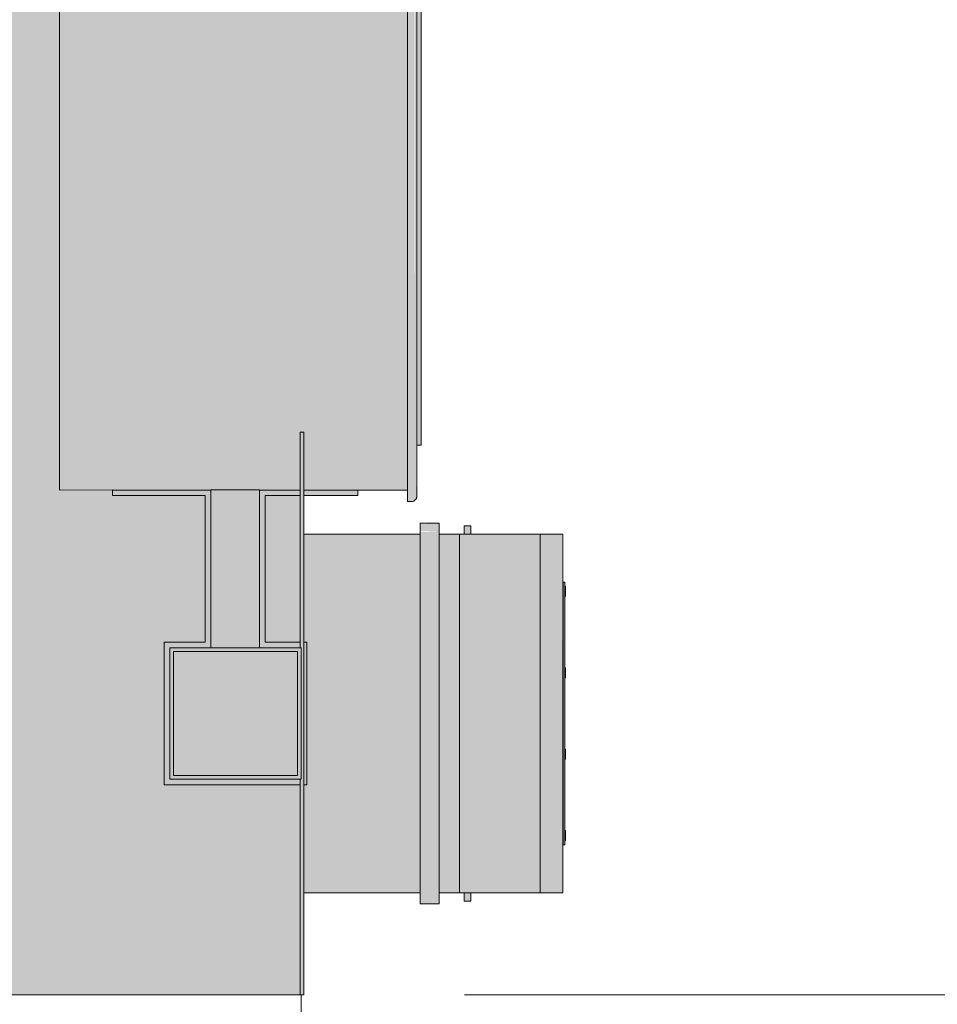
# Model space of a CAD drawing. Header units: metres. Extents: x -14.5 to 13.1, y -18.9 to 3.3.
# Tile 86 of 216: x 5.856 to 6.345, y -12.51 to -11.985. Entities that reach past the tile are written whole.
import ezdxf

# ---------------------------------------------------------------- set-up
doc = ezdxf.new("R2010")
doc.units = ezdxf.units.M
for name, color, linetype, lineweight in [('A-ANNO-DIMS', 7, 'Continuous', 9), ('A-ANNO-DIMS-58', 7, 'Continuous', 9), ('A-DETL-GENF', 7, 'Continuous', 5), ('A-FLOR', 7, 'Continuous', 5), ('I-FURN', 7, 'Continuous', 5), ('Q-SPCQ', 7, 'Continuous', 5), ('S-TMPS', 7, 'Continuous', 5)]:
    doc.layers.add(name, color=color, linetype=linetype, lineweight=lineweight)
doc.layers.add('A-DETL', color=7, linetype='Continuous', lineweight=5, true_color=0x00a600)
doc.styles.add('Arial', font='arial.ttf', dxfattribs={"height": 0.087})
doc.styles.add('Arial_1', font='arial.ttf', dxfattribs={"height": 0.1044})
doc.dimstyles.new('Com_linha__ref__contínua__-_Cor_Vermelha_Arial_1_5mm', dxfattribs={"dimscale": 0.3048, "dimtxt": 0.088763, "dimasz": 0.380577, "dimexe": 0.285433, "dimexo": 0.285433, "dimgap": 0.028543, "dimtad": 1, "dimrnd": 0.01, "dimzin": 0, "dimdsep": 46, "dimtxsty": 'Arial', "dimblk1": 'OBLIQUE', "dimblk2": 'OBLIQUE', "dimsah": 1, "dimcen": 0.09, "dimdle": 0.285433, "dimazin": 0, "dimtfac": 1, "dimtdec": 4, "dimtix": 1, "dimtmove": 0, "dimatfit": 3, "dimfxl": 1, "dimtvp": 1, "dimtolj": 1, "dimtzin": 0, "dimarcsym": 2})
doc.dimstyles.new('Com_linha__ref__contínua__-_Cor_Vermelha_Arial_1_8mm', dxfattribs={"dimscale": 0.3048, "dimtxt": 0.106515, "dimasz": 0.380577, "dimexe": 0.285433, "dimexo": 0.285433, "dimgap": 0.028543, "dimtad": 1, "dimdec": 1, "dimlfac": 100, "dimrnd": 0.1, "dimdsep": 46, "dimtxsty": 'Arial_1', "dimblk1": 'OBLIQUE', "dimblk2": 'OBLIQUE', "dimsah": 1, "dimcen": 0.09, "dimdle": 0.285433, "dimazin": 0, "dimtfac": 1, "dimtdec": 4, "dimtix": 1, "dimtmove": 0, "dimatfit": 3, "dimfxl": 1, "dimtvp": 1, "dimtolj": 1, "dimtzin": 0, "dimarcsym": 2})

# ---------------------------------------------------------------- blocks, each defined once
blk = doc.blocks.new('Dispositivos elétricos 3 - Dispositivos elétricos 1-2957697-PLANTA DE COBERTURA')
at = {"layer": 'Q-SPCQ', "true_color": 0xbdbbb9}
h = blk.add_hatch(color=9, dxfattribs=at)
h.paths.add_polyline_path([(5.93641, -12.39004), (6.00641, -12.39004), (6.00579, -12.32004), (5.93641, -12.32004), (5.93641, -12.33228)])
h.paths.add_polyline_path([(6.00441, -12.38804), (5.93841, -12.38804), (5.93841, -12.32204), (6.00441, -12.32204), (6.00441, -12.33228)])
at = {"layer": 'Q-SPCQ'}
for p, q in [((5.95823, -12.32004), (5.93641, -12.32004)), ((5.93641, -12.32004), (5.93641, -12.39004)), ((6.00641, -12.32004), (5.98423, -12.32004)), ((6.00641, -12.39004), (6.00641, -12.32004)), ((5.93641, -12.39004), (6.00641, -12.39004))]:
    blk.add_line(p, q, dxfattribs=at)
blk = doc.blocks.new('PLACA_ENDERECO3 - PLACA_ENDERECO-2957712-PLANTA DE COBERTURA')
at = {"layer": 'I-FURN', "true_color": 0xfffffc}
blk.add_hatch(color=7, dxfattribs=at).paths.add_polyline_path([(6.00589, -11.92154), (6.00779, -11.92154), (6.00779, -11.62154), (6.00579, -11.62154), (6.00589, -11.89686)])
at = {"layer": 'I-FURN'}
for p, q in [((6.00579, -11.65539), (6.00579, -11.62154)), ((6.00779, -11.62154), (6.00579, -11.62154)), ((6.00779, -11.62154), (6.00779, -11.92154)), ((6.00579, -11.73656), (6.00579, -11.73354)), ((6.00579, -11.80954), (6.00579, -11.80652)), ((6.00779, -11.92154), (6.00589, -11.92154))]:
    blk.add_line(p, q, dxfattribs=at)
blk = doc.blocks.new('CAIXA DE MEDIÇÃO POLIMÉRICA POLIFÁSICA COM VISOR EM VIDRO1 - 3_Trifasico 2-2958495-PLANTA DE COBERTURA')
at = {"layer": 'Q-SPCQ', "true_color": 0x505050}
blk.add_hatch(color=251, dxfattribs=at).paths.add_polyline_path([(0.33855, -0.0557), (0.33855, -0.11607), (0.52975, -0.11607), (0.52975, -0.05407), (0.47215, -0.05407), (0.47215, -0.0557), (0.39615, -0.0557), (0.39615, -0.05407), (0.33855, -0.05407)])
at = {"layer": 'Q-SPCQ', "true_color": 0xe2e2e2}
for points in [[(0.3328, -0.12607), (0.33691, -0.12607), (0.33691, -0.11607), (0.3328, -0.11607)], [(0.33691, -0.11607), (0.33691, -0.12607), (0.53139, -0.12607), (0.53096, -0.11607), (0.33855, -0.11607)], [(0.53139, -0.11655), (0.53139, -0.12607), (0.53551, -0.12607), (0.53508, -0.11607), (0.53139, -0.11607)], [(0.33855, -0.12607), (0.33855, -0.13707), (0.52975, -0.13707), (0.52975, -0.12607), (0.34443, -0.12607)], [(0.33855, -0.13707), (0.33855, -0.18004), (0.52975, -0.18004), (0.52975, -0.13707), (0.34443, -0.13707)], [(0.33855, -0.19207), (0.52975, -0.19152), (0.52975, -0.18004), (0.33855, -0.18004), (0.33855, -0.19152)]]:
    blk.add_hatch(color=254, dxfattribs=at).paths.add_polyline_path(points)
at = {"layer": 'Q-SPCQ', "true_color": 0xbdbbb9}
blk.add_hatch(color=9, dxfattribs=at).paths.add_polyline_path([(0.36415, -0.19315), (0.50415, -0.19315), (0.50415, -0.19216), (0.36415, -0.19216)])
at = {"layer": 'Q-SPCQ'}
for p, q in [((0.33855, -0.11607), (0.33855, -0.05407)), ((0.52975, -0.05407), (0.52975, -0.11607)), ((0.33265, -0.11607), (0.33265, -0.12607)), ((0.3328, -0.11607), (0.33265, -0.11607)), ((0.33691, -0.11607), (0.33265, -0.11607)), ((0.33691, -0.11607), (0.53139, -0.11607)), ((0.53565, -0.11607), (0.53139, -0.11607)), ((0.53565, -0.11607), (0.53551, -0.11607)), ((0.53565, -0.12607), (0.53565, -0.11607)), ((0.33265, -0.12607), (0.33691, -0.12607)), ((0.33265, -0.12607), (0.3328, -0.12607)), ((0.53139, -0.12607), (0.33691, -0.12607)), ((0.33855, -0.13707), (0.33855, -0.12607)), ((0.52975, -0.12607), (0.52975, -0.13707)), ((0.53139, -0.12607), (0.53565, -0.12607)), ((0.53551, -0.12607), (0.53565, -0.12607)), ((0.33855, -0.18004), (0.33855, -0.13707)), ((0.52975, -0.13707), (0.33855, -0.13707)), ((0.52975, -0.13707), (0.52975, -0.18004)), ((0.33855, -0.18004), (0.33855, -0.19207)), ((0.33855, -0.18004), (0.52975, -0.18004)), ((0.52975, -0.19207), (0.52975, -0.18004)), ((0.33855, -0.19207), (0.52975, -0.19207)), ((0.36415, -0.19216), (0.50415, -0.19216)), ((0.36415, -0.19216), (0.36415, -0.19315)), ((0.50415, -0.19315), (0.36415, -0.19315)), ((0.36634, -0.19315), (0.36634, -0.19354)), ((0.36634, -0.19315), (0.36634, -0.19354)), ((0.36634, -0.19315), (0.36634, -0.19354)), ((0.36634, -0.19315), (0.36634, -0.19354)), ((0.36634, -0.19354), (0.3718, -0.19354)), ((0.36634, -0.19354), (0.3718, -0.19354)), ((0.36634, -0.19354), (0.3718, -0.19354)), ((0.36634, -0.19354), (0.3718, -0.19354)), ((0.36634, -0.19354), (0.3718, -0.19354)), ((0.36634, -0.19354), (0.3718, -0.19354)), ((0.36634, -0.19354), (0.3718, -0.19354)), ((0.36634, -0.19354), (0.3718, -0.19354)), ((0.3718, -0.19354), (0.3718, -0.19315)), ((0.3718, -0.19354), (0.3718, -0.19315)), ((0.3718, -0.19354), (0.3718, -0.19315)), ((0.3718, -0.19354), (0.3718, -0.19315)), ((0.40973, -0.19315), (0.40973, -0.19354)), ((0.40973, -0.19315), (0.40973, -0.19354)), ((0.40973, -0.19354), (0.41519, -0.19354)), ((0.40973, -0.19354), (0.41519, -0.19354)), ((0.40973, -0.19354), (0.41519, -0.19354)), ((0.40973, -0.19354), (0.41519, -0.19354)), ((0.41519, -0.19354), (0.41519, -0.19315)), ((0.41519, -0.19354), (0.41519, -0.19315)), ((0.45312, -0.19315), (0.45312, -0.19354)), ((0.45312, -0.19315), (0.45312, -0.19354)), ((0.45312, -0.19354), (0.45857, -0.19354)), ((0.45312, -0.19354), (0.45857, -0.19354)), ((0.45312, -0.19354), (0.45857, -0.19354)), ((0.45312, -0.19354), (0.45857, -0.19354)), ((0.45857, -0.19354), (0.45857, -0.19315)), ((0.45857, -0.19354), (0.45857, -0.19315)), ((0.49651, -0.19315), (0.49651, -0.19354)), ((0.49651, -0.19315), (0.49651, -0.19354)), ((0.49651, -0.19315), (0.49651, -0.19354)), ((0.49651, -0.19315), (0.49651, -0.19354)), ((0.49651, -0.19354), (0.50196, -0.19354)), ((0.49651, -0.19354), (0.50196, -0.19354)), ((0.49651, -0.19354), (0.50196, -0.19354)), ((0.49651, -0.19354), (0.50196, -0.19354)), ((0.49651, -0.19354), (0.50196, -0.19354)), ((0.49651, -0.19354), (0.50196, -0.19354)), ((0.49651, -0.19354), (0.50196, -0.19354)), ((0.49651, -0.19354), (0.50196, -0.19354)), ((0.50196, -0.19354), (0.50196, -0.19315)), ((0.50196, -0.19354), (0.50196, -0.19315)), ((0.50196, -0.19354), (0.50196, -0.19315)), ((0.50196, -0.19354), (0.50196, -0.19315)), ((0.50415, -0.19315), (0.50415, -0.19216))]:
    blk.add_line(p, q, dxfattribs=at)
blk = doc.blocks.new('CAIXA DE PROTEÇÃO POLIMÉRICA MONOFÁSICA E POLIFÁSICA1 - 3_Trifasico 2-2958496-PLANTA DE COBERTURA')
at = {"layer": 'Q-SPCQ', "true_color": 0xe2e2e2}
h = blk.add_hatch(color=254, dxfattribs=at)
h.paths.add_polyline_path([(0.52909, 0.00137), (0.52468, 0.00137), (0.52468, -0.00228), (0.52909, -0.00228), (0.52909, 0.00037)])
h.paths.add_polyline_path([(0.33349, 0.00137), (0.32909, 0.00137), (0.32909, -0.00228), (0.33349, -0.00228), (0.33349, 0.00037)])
at = {"layer": 'Q-SPCQ'}
for p, q in [((0.32909, 0.00137), (0.33349, 0.00137)), ((0.32909, -0.00228), (0.32909, 0.00137)), ((0.52468, 0.00137), (0.52909, 0.00137)), ((0.52909, 0.00137), (0.52909, -0.00228)), ((0.33349, -0.00228), (0.32909, -0.00228)), ((0.52909, -0.00228), (0.52468, -0.00228))]:
    blk.add_line(p, q, dxfattribs=at)
blk = doc.blocks.new('ABRAÇADEIRA2 - ABRAÇADEIRA-2957751-PLANTA DE COBERTURA')
at = {"layer": 'S-TMPS', "true_color": 0x7f7f7f}
h = blk.add_hatch(color=8, dxfattribs=at)
h.paths.add_polyline_path([(5.93341, -12.39304), (6.00579, -12.39304), (6.00579, -12.39004), (5.93641, -12.39004), (5.93641, -12.32004), (5.95823, -12.32004), (5.9582, -12.23592), (5.90588, -12.23592), (5.90588, -12.23889), (5.95523, -12.23889), (5.95519, -12.31704), (5.93341, -12.31704), (5.93341, -12.39004)])
h.paths.add_polyline_path([(6.00779, -12.39304), (6.00941, -12.39304), (6.00941, -12.31704), (6.00779, -12.31704), (6.00779, -12.39142)])
h.paths.add_polyline_path([(5.98723, -12.32004), (6.00579, -12.31994), (6.00579, -12.31704), (5.98723, -12.31704), (5.98723, -12.23889), (6.00579, -12.23889), (6.00579, -12.23592), (5.98423, -12.23592), (5.98423, -12.32004)])
h.paths.add_polyline_path([(6.00779, -12.23889), (6.03659, -12.23889), (6.03603, -12.23592), (6.00779, -12.23592), (6.00779, -12.23764)])
at = {"layer": 'S-TMPS'}
for p, q in [((6.03659, -12.23889), (6.03659, -12.23592)), ((6.00779, -12.23889), (6.03659, -12.23889)), ((6.00941, -12.31704), (6.00779, -12.31704)), ((6.00941, -12.39304), (6.00941, -12.31704)), ((6.00779, -12.39304), (6.00941, -12.39304))]:
    blk.add_line(p, q, dxfattribs=at)
blk = doc.blocks.new('correio3 - correio-2957780-PLANTA DE COBERTURA')
at = {"layer": 'Q-SPCQ', "true_color": 0xc8c8c8}
for points in [[(16.38331, 21.53936), (16.38477, 21.53936), (16.38477, 21.83936), (16.3823, 21.83936), (16.3823, 21.53936)], [(16.38477, 21.53936), (16.38595, 21.53985), (16.3856, 21.83914), (16.38477, 21.83936), (16.38477, 21.54945)], [(16.38595, 21.53985), (16.3867, 21.5406), (16.3867, 21.83812), (16.38595, 21.83887), (16.38595, 21.54945)], [(16.32504, 21.54545), (16.32504, 21.57633), (16.32704, 21.57633), (16.32704, 21.54545), (16.3823, 21.54545), (16.3823, 21.83327), (16.19691, 21.83327), (16.19691, 21.54545), (16.30348, 21.54545)], [(16.38951, 21.56936), (16.38951, 21.80936), (16.38727, 21.80936), (16.38727, 21.56936), (16.38904, 21.56936)], [(16.3867, 21.5406), (16.38727, 21.54197), (16.3867, 21.54945)]]:
    blk.add_hatch(color=9, dxfattribs=at).paths.add_polyline_path(points)
at = {"layer": 'Q-SPCQ'}
for p, q in [((16.38477, 21.83936), (16.3823, 21.83936)), ((16.3823, 21.83936), (16.3823, 21.53936)), ((16.3867, 21.83812), (16.38595, 21.83887)), ((16.38727, 21.54197), (16.38727, 21.83675)), ((16.3823, 21.83327), (16.32566, 21.83327)), ((16.38718, 21.80936), (16.38951, 21.80936)), ((16.38951, 21.80936), (16.38951, 21.56936)), ((16.38951, 21.56936), (16.3872, 21.56936)), ((16.22513, 21.54545), (16.27748, 21.54545)), ((16.30348, 21.54545), (16.32504, 21.54545)), ((16.32704, 21.54545), (16.3823, 21.54545)), ((16.38477, 21.53936), (16.3823, 21.53936)), ((16.3867, 21.5406), (16.38595, 21.53985))]:
    blk.add_line(p, q, dxfattribs=at)
for points in [[(16.38595, 21.83887), (16.38584, 21.83898), (16.38561, 21.83916), (16.3852, 21.83932), (16.38491, 21.83936), (16.38477, 21.83936)], [(16.38727, 21.83675), (16.38727, 21.83692), (16.38722, 21.83726), (16.38703, 21.83773), (16.38682, 21.838), (16.3867, 21.83812)], [(16.38595, 21.53985), (16.38584, 21.53975), (16.38561, 21.53957), (16.3852, 21.5394), (16.38491, 21.53936), (16.38477, 21.53936)], [(16.38727, 21.54197), (16.38727, 21.54181), (16.38722, 21.54147), (16.38703, 21.54099), (16.38682, 21.54072), (16.3867, 21.5406)]]:
    blk.add_open_spline(points, degree=3, dxfattribs=at)
blk = doc.blocks.new('DIMBLOCK39-PLANTA DE COBERTURA')
at = {"layer": 'A-ANNO-DIMS-58', "color": 242, "true_color": 0xbd2b2e, "transparency": 16777216}
for p, q in [((0.50641, -9.87872), (0.50641, -9.79172)), ((6.00641, -9.87872), (6.00641, -9.79172)), ((0.50641, -9.87872), (0.56441, -9.82072)), ((6.00641, -9.87872), (6.06441, -9.82072)), ((0.50641, -9.87872), (0.44841, -9.93672)), ((0.50641, -9.87872), (6.09341, -9.87872)), ((0.50641, -9.87872), (0.50641, -12.74205)), ((6.00641, -9.87872), (5.94841, -9.93672)), ((6.00641, -9.87872), (6.00641, -9.8837))]:
    blk.add_line(p, q, dxfattribs=at)
at = {"layer": 'A-ANNO-DIMS-58', "color": 0, "transparency": 16777216, "insert": (3.13897, -9.75708), "char_height": 0.087, "width": 0.2818553, "attachment_point": 1, "line_spacing_factor": 0.941778, "style": 'Arial'}
blk.add_mtext('5,50', dxfattribs=at)
blk = doc.blocks.new('_Oblique')
at = {"color": 0, "linetype": 'ByBlock', "lineweight": -2}
blk.add_line((-0.5, -0.5), (0.5, 0.5), dxfattribs=at)
blk = doc.blocks.new('DIMBLOCK67-PLANTA DE COBERTURA')
at = {"layer": 'A-ANNO-DIMS-58', "color": 242, "true_color": 0xbd2b2e, "transparency": 16777216}
for p, q in [((8.25943, -12.50504), (8.20143, -12.44704)), ((8.25943, -12.50504), (6.09341, -12.50504)), ((8.25943, -13.70504), (8.25943, -12.50504)), ((8.25943, -12.50504), (8.31743, -12.56304)), ((8.25943, -12.50504), (8.34643, -12.50504)), ((8.25943, -13.70504), (8.20143, -13.64704)), ((8.25943, -13.70504), (6.09341, -13.70504)), ((8.25943, -13.70504), (8.31743, -13.76304)), ((8.25943, -13.70504), (8.34643, -13.70504))]:
    blk.add_line(p, q, dxfattribs=at)
at = {"layer": 'A-ANNO-DIMS-58', "color": 0, "transparency": 16777216, "insert": (8.13779, -13.22248), "char_height": 0.087, "width": 0.2818553, "attachment_point": 1, "rotation": 90, "line_spacing_factor": 0.941778, "style": 'Arial'}
blk.add_mtext('1,20', dxfattribs=at)
blk = doc.blocks.new('DIMBLOCK68-PLANTA DE COBERTURA')
at = {"layer": 'A-ANNO-DIMS-58', "color": 242, "true_color": 0xbd2b2e, "transparency": 16777216}
for p, q in [((8.25943, -12.50504), (8.25943, -11.44804)), ((8.25943, -11.53504), (8.20143, -11.47704)), ((8.25943, -11.53504), (8.09341, -11.53504)), ((8.25943, -11.53504), (8.31743, -11.59304)), ((8.25943, -11.53504), (8.34643, -11.53504)), ((8.25943, -12.50504), (8.20143, -12.44704)), ((8.25943, -12.50504), (6.09341, -12.50504)), ((8.25943, -12.50504), (8.31743, -12.56304)), ((8.25943, -12.50504), (8.34643, -12.50504))]:
    blk.add_line(p, q, dxfattribs=at)
at = {"layer": 'A-ANNO-DIMS-58', "color": 0, "transparency": 16777216, "insert": (8.13779, -12.13748), "char_height": 0.087, "width": 0.2818553, "attachment_point": 1, "rotation": 90, "line_spacing_factor": 0.941778, "style": 'Arial'}
blk.add_mtext('0,97', dxfattribs=at)
blk = doc.blocks.new('DIMBLOCK71-PLANTA DE COBERTURA')
at = {"layer": 'A-ANNO-DIMS-58', "color": 242, "true_color": 0xbd2b2e, "transparency": 16777216}
for p, q in [((1.83641, -12.75389), (1.83641, -11.85204)), ((6.00641, -12.75389), (6.00641, -12.59204)), ((1.83641, -12.75389), (1.89441, -12.69589)), ((6.00641, -12.75389), (6.06441, -12.69589)), ((1.83641, -12.75389), (1.77841, -12.81189)), ((1.83641, -12.75389), (6.09341, -12.75389)), ((1.83641, -12.75389), (1.83641, -12.84089)), ((6.00641, -12.75389), (5.94841, -12.81189)), ((6.00641, -12.75389), (6.00641, -12.84089))]:
    blk.add_line(p, q, dxfattribs=at)
at = {"layer": 'A-ANNO-DIMS-58', "color": 0, "transparency": 16777216, "insert": (3.80097, -12.60966), "char_height": 0.1044, "width": 0.2890655, "attachment_point": 1, "line_spacing_factor": 0.941778, "style": 'Arial_1'}
blk.add_mtext('417', dxfattribs=at)

msp = doc.modelspace()

# ---------------------------------------------------------------- hatches: boundary and pattern name
at = {"layer": 'A-DETL-GENF', "true_color": 0xd2e2c2}
h = msp.add_hatch(color=254, dxfattribs=at)
h.paths.add_polyline_path([(5.77694, -17.85217), (5.76571, -17.85707), (5.76956, -17.85652), (5.77317, -17.85503), (5.77628, -17.85269)])
h.paths.add_polyline_path([(1.76831, -18.23504), (6.00641, -18.23504), (6.00641, -18.07504), (5.85641, -18.07504), (5.85641, -17.88392), (5.85541, -17.88492), (5.83554, -17.88555), (5.8355, -17.88561), (5.79767, -17.88561), (5.7964, -17.89117), (5.79472, -17.89259), (5.79298, -17.89302), (5.78913, -17.89356), (5.78552, -17.89505), (5.78018, -17.89849), (5.77769, -17.89828), (5.77694, -17.89791), (5.76272, -17.89167), (5.76146, -17.88944), (5.76102, -17.88561), (5.74824, -17.88555), (5.74584, -17.88699), (5.74069, -17.8889), (5.73078, -17.88768), (5.72751, -17.88504), (5.72536, -17.88069), (5.72469, -17.87538), (5.72562, -17.87001), (5.72799, -17.86551), (5.7314, -17.86264), (5.73331, -17.86198), (5.7409, -17.86116), (5.74584, -17.86242), (5.74893, -17.8651), (5.76105, -17.86426), (5.76237, -17.85884), (5.76421, -17.85738), (5.77934, -17.85157), (5.78189, -17.85217), (5.79576, -17.85823), (5.7972, -17.86051), (5.79767, -17.86448), (5.8355, -17.86468), (5.83598, -17.86516), (5.85541, -17.86516), (5.85641, -17.86534), (5.85641, -17.27504), (6.00641, -17.27504), (6.00641, -13.70504), (1.00641, -13.70504), (1.00641, -18.07504), (0.52641, -18.07504), (0.52641, -18.23504), (1.00641, -18.23504)])
h.paths.add_polyline_path([(5.77694, -17.89791), (5.77317, -17.89505), (5.76925, -17.89352), (5.76571, -17.89325), (5.77628, -17.89764)])
h.paths.add_polyline_path([(5.7937, -17.85714), (5.78241, -17.85269), (5.78552, -17.85503), (5.78913, -17.85652), (5.79298, -17.85707)])
h.paths.add_polyline_path([(0.34641, -12.50504), (6.00589, -12.50504), (6.00579, -12.39304), (5.93341, -12.39304), (5.93341, -12.31704), (5.95523, -12.31704), (5.95519, -12.23889), (5.90588, -12.23889), (5.90588, -12.23589), (5.87766, -12.23589), (5.87766, -11.9481), (6.00641, -11.9481), (6.00641, -8.23504), (-0.16359, -8.23504), (-0.16359, -12.50504), (0.09356, -12.50504)])
h.paths.add_polyline_path([(2.86588, -10.77212), (2.84425, -10.7672), (2.82346, -10.76163), (2.80431, -10.75478), (2.78764, -10.74602), (2.77426, -10.73471), (2.76483, -10.72035), (2.75895, -10.70324), (2.75579, -10.6808), (2.75503, -10.66295), (2.75592, -10.63432), (2.75681, -10.61826), (2.59395, -10.61471), (2.21874, -10.61471), (2.07676, -10.61551), (1.92545, -10.61732), (1.9046, -10.61471), (1.89845, -10.61363), (1.88794, -10.61097), (1.76831, -10.57521), (1.65191, -10.53904), (1.6384, -10.53433), (1.62517, -10.52889), (1.59722, -10.51335), (1.57271, -10.49299), (1.54836, -10.46763), (1.52665, -10.44007), (1.48962, -10.38406), (1.45656, -10.32572), (1.44512, -10.30163), (1.43553, -10.27677), (1.40068, -10.15897), (1.38973, -10.10366), (1.38555, -10.07882), (1.38226, -10.05385), (1.37304, -9.95113), (1.36863, -9.8481), (1.37064, -9.84384), (1.37064, -9.76652), (1.36863, -9.76217), (1.37304, -9.65914), (1.38226, -9.55642), (1.38555, -9.53145), (1.38973, -9.50661), (1.40737, -9.42585), (1.43553, -9.33349), (1.44512, -9.30864), (1.45656, -9.28455), (1.48962, -9.22621), (1.52665, -9.1702), (1.55462, -9.13563), (1.58673, -9.1047), (1.59837, -9.09613), (1.64705, -9.06311), (1.69676, -9.03348), (1.74851, -9.01062), (1.80319, -8.99751), (1.86037, -8.9927), (1.91881, -8.99206), (2.06876, -8.99468), (2.21874, -8.99555), (2.66013, -8.99497), (2.75672, -8.99213), (2.75547, -8.96949), (2.75494, -8.9474), (2.75583, -8.92642), (2.75886, -8.90709), (2.76474, -8.88996), (2.77419, -8.87559), (2.78757, -8.86426), (2.80426, -8.8555), (2.83034, -8.8468), (2.84424, -8.84308), (2.86588, -8.83814), (2.8874, -8.84562), (2.8993, -8.8506), (2.90197, -8.85362), (2.90272, -8.8555), (2.90272, -8.85995), (2.90075, -8.86426), (2.89752, -8.86963), (2.88017, -8.89459), (2.83034, -8.99468), (3.29259, -8.98155), (3.75498, -8.97544), (3.90771, -8.97718), (4.06029, -8.98411), (4.24796, -8.99745), (4.50153, -8.9846), (4.62925, -8.98106), (4.757, -8.98336), (4.82044, -8.98188), (4.88388, -8.98566), (4.95247, -8.99582), (4.95811, -8.99707), (4.99016, -9.0071), (5.0162, -9.00502), (5.04232, -9.00567), (5.07876, -9.01121), (5.11394, -9.02205), (5.14224, -9.04295), (5.16713, -9.06766), (5.20786, -9.11255), (5.24239, -9.16216), (5.27303, -9.22213), (5.29703, -9.28266), (5.31636, -9.3514), (5.33071, -9.41974), (5.3449, -9.50886), (5.35708, -9.62369), (5.36115, -9.73907), (5.36115, -9.8712), (5.35708, -9.98658), (5.3449, -10.10141), (5.34203, -10.12163), (5.33071, -10.19052), (5.31491, -10.26509), (5.29703, -10.32761), (5.27015, -10.39459), (5.24239, -10.44812), (5.20786, -10.49773), (5.16713, -10.54262), (5.14602, -10.56402), (5.12235, -10.58267), (5.11371, -10.58781), (5.10443, -10.59174), (5.07381, -10.60016), (5.04232, -10.60462), (5.01306, -10.60502), (4.99018, -10.60319), (4.97073, -10.60991), (4.95072, -10.61481), (4.89987, -10.6228), (4.84853, -10.62687), (4.67507, -10.62957), (4.50153, -10.62564), (4.24796, -10.61281), (4.06029, -10.62615), (3.90771, -10.63309), (3.75498, -10.63483), (3.29259, -10.62872), (2.83034, -10.61559), (2.87019, -10.69849), (2.8874, -10.72684), (2.89916, -10.74299), (2.90287, -10.75078), (2.90226, -10.75593), (2.90081, -10.7583), (2.89752, -10.76067), (2.88017, -10.76738)])
h = msp.add_hatch(color=254, dxfattribs=at)
h.paths.add_polyline_path([(5.95823, -12.32004), (5.98423, -12.32004), (5.98423, -12.23589), (5.95823, -12.23592), (5.95823, -12.31704)])
h.paths.add_polyline_path([(6.00441, -12.31704), (6.00579, -12.31704), (6.00579, -12.23889), (5.98723, -12.23889), (5.98723, -12.31704)])
at = {"layer": 'A-DETL-GENF', "true_color": 0xc0c0c0}
msp.add_hatch(color=9, dxfattribs=at).paths.add_polyline_path([(5.95519, -12.38804), (6.00441, -12.38804), (6.00441, -12.32204), (5.93841, -12.32204), (5.93841, -12.38804)])

# ---------------------------------------------------------------- linework, layer by layer
at = {"layer": 'A-DETL', "color": 7}
for p, q in [((5.87766, -12.23592), (5.87766, -11.9481)), ((5.90588, -12.23589), (5.87766, -12.23592)), ((5.90588, -12.23889), (5.90588, -12.23589)), ((5.98423, -12.23589), (5.95823, -12.23589)), ((5.95823, -12.23589), (5.95823, -12.32004)), ((5.98423, -12.32004), (5.98423, -12.23589)), ((5.95523, -12.23889), (5.90588, -12.23889)), ((5.95523, -12.31704), (5.95523, -12.23889)), ((6.00579, -12.23889), (5.98723, -12.23889)), ((5.98723, -12.23889), (5.98723, -12.31704)), ((6.00579, -12.31704), (6.00579, -12.23889)), ((5.93341, -12.39304), (5.93341, -12.31704)), ((5.93341, -12.31704), (5.95523, -12.31704)), ((6.00441, -12.32204), (5.93841, -12.32204)), ((5.93841, -12.32204), (5.93841, -12.38804)), ((5.95823, -12.32004), (5.98423, -12.32004)), ((5.98723, -12.31704), (6.00579, -12.31704)), ((6.00441, -12.38804), (6.00441, -12.32204)), ((5.93841, -12.38804), (6.00441, -12.38804)), ((6.00589, -12.39304), (5.93341, -12.39304)), ((6.00589, -12.50504), (6.00589, -12.39304)), ((5.68641, -12.50504), (6.00589, -12.50504))]:
    msp.add_line(p, q, dxfattribs=at)
at = {"layer": 'A-FLOR', "color": 253, "true_color": 0xa3a3a3}
msp.add_line((6.00641, -12.50504), (6.00641, -12.60504), dxfattribs=at)

# ---------------------------------------------------------------- block references
at = {"layer": 'I-FURN'}
msp.add_blockref('PLACA_ENDERECO3 - PLACA_ENDERECO-2957712-PLANTA DE COBERTURA', (0, -0.5835), dxfattribs=at)
at = {"layer": 'Q-SPCQ'}
for name, p in [('correio3 - correio-2957780-PLANTA DE COBERTURA', (-10.31925, -33.78137)), ('Dispositivos elétricos 3 - Dispositivos elétricos 1-2957697-PLANTA DE COBERTURA', (0, 0))]:
    msp.add_blockref(name, p, dxfattribs=at)
for name, p, rotation in [('CAIXA DE MEDIÇÃO POLIMÉRICA POLIFÁSICA COM VISOR EM VIDRO1 - 3_Trifasico 2-2958495-PLANTA DE COBERTURA', (5.95372, -12.78919), 90), ('CAIXA DE PROTEÇÃO POLIMÉRICA MONOFÁSICA E POLIFÁSICA1 - 3_Trifasico 2-2958496-PLANTA DE COBERTURA', (6.09542, -11.92595), 269.9999999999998)]:
    msp.add_blockref(name, p, dxfattribs=dict(at, rotation=rotation))
at = {"layer": 'S-TMPS'}
msp.add_blockref('ABRAÇADEIRA2 - ABRAÇADEIRA-2957751-PLANTA DE COBERTURA', (0, 0), dxfattribs=at)

# ---------------------------------------------------------------- dimensions: what is measured, and where the dimension line sits
at = {"layer": 'A-ANNO-DIMS', "color": 242, "true_color": 0xbd2b2e}
for base, p1, p2, dimstyle, override, picture, middle in [((6.00641, -9.87872), (0.50641, -12.82905), (6.00641, -9.7967), 'Com_linha__ref__contínua__-_Cor_Vermelha_Arial_1_5mm', {"dimpost": '<>', "dimfxl": 6.280538}, 'DIMBLOCK39-PLANTA DE COBERTURA', (3.25641, -9.8256)), ((6.00641, -12.75389), (1.83641, -11.76504), (6.00641, -12.50504), 'Com_linha__ref__contínua__-_Cor_Vermelha_Arial_1_8mm', {"dimpost": '<>', "dimfxl": 4.235151}, 'DIMBLOCK71-PLANTA DE COBERTURA', (3.92141, -12.69278))]:
    dim = msp.add_linear_dim(base=base, p1=p1, p2=p2, dimstyle=dimstyle, override=override, dxfattribs=at)
    dim.commit()
    dim.dimension.update_dxf_attribs({"geometry": picture, "text_midpoint": middle})
for base, p1, p2, override, picture, middle in [((8.25943, -11.53504), (6.00641, -12.50504), (8.00641, -11.53504), {"dimpost": '<>', "dimfxl": 2.222814}, 'DIMBLOCK68-PLANTA DE COBERTURA', (8.20631, -12.02004)), ((8.25943, -12.50504), (6.00641, -13.70504), (6.00641, -12.50504), {"dimpost": '<>', "dimfxl": 1.2}, 'DIMBLOCK67-PLANTA DE COBERTURA', (8.20631, -13.10504))]:
    dim = msp.add_linear_dim(base=base, p1=p1, p2=p2, angle=90, dimstyle='Com_linha__ref__contínua__-_Cor_Vermelha_Arial_1_5mm', override=override, dxfattribs=at)
    dim.commit()
    dim.dimension.update_dxf_attribs({"geometry": picture, "text_midpoint": middle})

doc.saveas('drawing.dxf')
